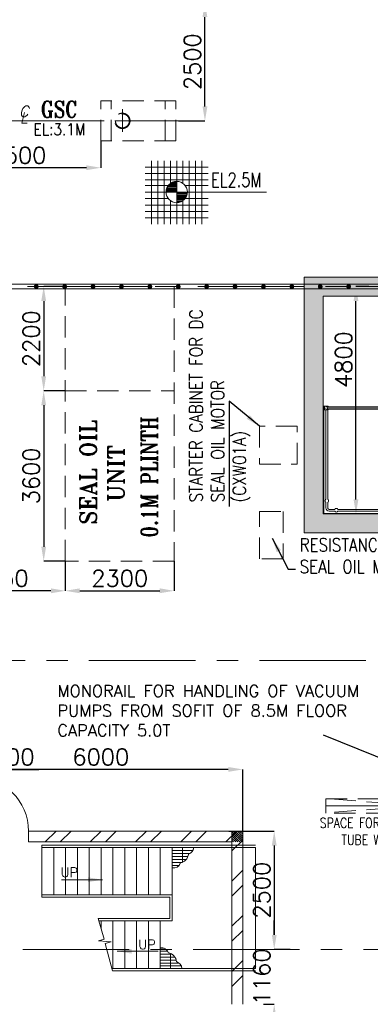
# Model space of a CAD drawing. Header units: inches. Extents: x 0 to 1545919, y -165762 to 23143738.
# Tile 48 of 131: x 78576 to 85984, y 137977 to 158774. Entities that reach past the tile are written whole.
import ezdxf

# ---------------------------------------------------------------- set-up
doc = ezdxf.new("R2010")
doc.units = ezdxf.units.IN
doc.header["$LTSCALE"] = 1800
doc.header["$MEASUREMENT"] = 0
for name, pattern in [('CENTER', [2, 1.25, -0.25, 0.25, -0.25]), ('CENTER2', [1.125, 0.75, -0.125, 0.125, -0.125]), ('HIDDEN', [0.375, 0.25, -0.125])]:
    doc.linetypes.add(name, pattern=pattern)
doc.layers.get('0').update_dxf_attribs({"color": 253, "lineweight": 5})
for name, color, linetype, lineweight in [('A-REMOVABLE GRATING', 252, 'Continuous', 9), ('AUX COL', 1, 'Continuous', 18), ('CEN', 8, 'CENTER', 18), ('COL', 1, 'Continuous', 18), ('CONCRETE', 145, 'Continuous', 18), ('DIM', 4, 'Continuous', 18), ('EQUIP', 8, 'HIDDEN', 9), ('GRID', 251, 'CENTER', 18), ('HATCH-1', 252, 'Continuous', 9), ('STAIR', 2, 'Continuous', 15), ('STEEL', 231, 'Continuous', 18), ('TEXT', 3, 'Continuous', 18), ('WALL', 6, 'Continuous', 18)]:
    doc.layers.add(name, color=color, linetype=linetype, lineweight=lineweight)
doc.styles.add('ITALICC', font='italicc')
doc.styles.add('ROMANC', font='ROMANC.SHX')
doc.styles.add('ROMANS', font='romans.shx')
doc.styles.add('ROMANT', font='romant')
doc.styles.get("Standard").update_dxf_attribs({"font": 'arial.ttf'})
doc.linetypes.add('FENCELINE1', pattern='A,0.25,-0.1,[133,ltypeshp.shx,S=0.1,R=0,X=-0.1,Y=0],-0.1,1', length=1.45)
doc.dimstyles.new('USER175', dxfattribs={"dimscale": 175, "dimtxt": 2, "dimasz": 1.75, "dimexe": 0, "dimexo": 0, "dimgap": 0.5, "dimtad": 1, "dimdec": 0, "dimzin": 0, "dimdsep": 46, "dimtxsty": 'ROMANS', "dimcen": 0, "dimclrd": 4, "dimclre": 4, "dimclrt": 4, "dimadec": 0, "dimazin": 0, "dimtfac": 0.09, "dimtdec": 0, "dimtix": 1, "dimtofl": 0, "dimtmove": 0, "dimatfit": 3, "dimfxl": 1, "dimtolj": 1, "dimtzin": 0, "dimarcsym": 0})
pattern_1 = [(0, (-336986.62, -83838.76), (0, 62.5), []), (90, (-336986.62, -83838.76), (-250, 2e-14), [])]

# ---------------------------------------------------------------- blocks, each defined once
blk = doc.blocks.new('AUX COLUMNS')
at = {"layer": 'GRID'}
for p, q in [((-136838, 59915), (-243038, 59915)), ((-171538, 52015), (-242038, 52015))]:
    blk.add_line(p, q, dxfattribs=at)
blk = doc.blocks.new('VACUUM PUMPS')
at = {"layer": 'CEN', "linetype": 'CENTER'}
blk.add_line((76902, 59058), (86272, 59058), dxfattribs=at)
at = {"layer": 'EQUIP'}
blk.add_lwpolyline([(80902, 58908), (76902, 58908), (76902, 59208), (80902, 59208)], close=True, dxfattribs=at)
for points in [[(80902, 59208), (76902, 58912)], [(80902, 58908), (76964, 59208)]]:
    blk.add_lwpolyline(points, dxfattribs=at)
blk = doc.blocks.new('STAIR FROM (-)4.7M & (+)2.2M')
at = {"layer": 'STAIR'}
for p, q in [((77773, 66340), (77773, 67444)), ((75384, 66340), (75384, 66287)), ((75384, 66340), (75384, 66287))]:
    blk.add_line(p, q, dxfattribs=at)
at = {"layer": 'STAIR', "flags": 128}
for points in [[(71790, 67402), (71790, 67381), (71773, 67381), (71773, 67456), (71821, 67456)], [(71790, 67402), (71790, 67381), (71773, 67381), (71773, 67456), (71821, 67456)], [(71824, 67456), (71809, 67454), (71797, 67445), (71789, 67433), (71786, 67418), (71789, 67404), (71797, 67392), (71809, 67383), (71824, 67380)], [(71824, 67456), (71809, 67454), (71797, 67445), (71789, 67433), (71786, 67418), (71789, 67404), (71797, 67392), (71809, 67383), (71824, 67380)], [(71790, 67435), (71790, 67456)], [(71790, 67435), (71790, 67456)], [(71812, 67418), (71809, 67430), (71805, 67418), (71809, 67407), (71812, 67418)], [(71812, 67418), (71809, 67430), (71805, 67418), (71809, 67407), (71812, 67418)], [(71809, 67429), (71809, 67430)], [(71809, 67429), (71809, 67430)], [(71809, 67408), (71809, 67407)], [(71809, 67408), (71809, 67407)], [(71824, 67456), (71838, 67454), (71851, 67445), (71859, 67433), (71862, 67418), (71859, 67404), (71851, 67392), (71838, 67383), (71824, 67380)], [(71824, 67456), (71838, 67454), (71851, 67445), (71859, 67433), (71862, 67418), (71859, 67404), (71851, 67392), (71838, 67383), (71824, 67380)], [(71826, 67456), (71875, 67456), (71875, 67437)], [(71826, 67456), (71875, 67456), (71875, 67437)], [(71875, 67399), (71875, 67381), (71826, 67381)], [(71875, 67399), (71875, 67381), (71826, 67381)], [(77773, 67437), (71856, 67437)], [(77773, 67437), (71856, 67437)], [(71856, 67399), (75318, 67399)], [(71856, 67399), (76674, 67399)], [(71875, 67444), (77773, 67444)], [(71875, 67444), (77773, 67444)], [(77773, 67443), (71875, 67443)], [(77773, 67443), (71875, 67443)], [(71875, 67393), (75318, 67393)], [(71875, 67393), (76674, 67393)], [(76674, 67392), (71875, 67392)], [(75318, 67392), (73068, 67392)], [(73174, 67392), (73174, 66392)], [(73424, 67392), (73424, 66392)], [(73424, 67392), (73424, 66392)], [(73674, 67392), (73674, 66392)], [(73674, 67392), (73674, 66392)], [(73924, 67392), (73924, 66392)], [(73924, 67392), (73924, 66392)], [(74174, 67392), (74174, 66392)], [(74174, 67392), (74174, 66392)], [(74424, 67392), (74424, 66392)], [(74424, 67392), (74424, 66392)], [(74674, 67392), (74674, 66392)], [(74674, 67392), (74674, 66392)], [(74924, 67392), (74924, 66392)], [(74924, 67392), (74924, 66392)], [(75174, 67392), (75174, 66392)], [(75174, 67392), (75174, 66392)], [(75424, 67393), (75424, 66392)], [(75674, 67392), (75674, 66392)], [(75924, 67392), (75924, 66392)], [(76174, 67392), (76174, 66392)], [(76424, 67392), (76424, 66392)], [(76674, 67392), (76674, 66392)], [(71773, 65184), (71773, 67381)], [(71773, 65184), (71773, 67381)], [(71783, 67381), (71783, 65194)], [(71783, 67381), (71783, 65194)], [(71821, 67381), (71790, 67381)], [(71821, 67381), (71790, 67381)], [(71830, 65492), (71830, 67381)], [(71830, 65492), (71830, 67381)], [(71868, 65492), (71868, 67381)], [(71868, 65492), (71868, 67381)], [(73078, 66350), (73078, 66329), (73061, 66329), (73061, 66404), (73110, 66404)], [(73078, 66350), (73078, 66329), (73061, 66329), (73061, 66404), (73110, 66404)], [(73112, 66404), (73098, 66402), (73085, 66393), (73077, 66381), (73074, 66366), (73077, 66352), (73085, 66340), (73098, 66331), (73112, 66328)], [(73112, 66404), (73098, 66402), (73085, 66393), (73077, 66381), (73074, 66366), (73077, 66352), (73085, 66340), (73098, 66331), (73112, 66328)], [(73078, 66383), (73078, 66404)], [(73078, 66383), (73078, 66404)], [(73101, 66366), (73098, 66378), (73093, 66366), (73098, 66355), (73101, 66366)], [(73101, 66366), (73098, 66378), (73093, 66366), (73098, 66355), (73101, 66366)], [(73098, 66377), (73098, 66378)], [(73098, 66377), (73098, 66378)], [(73098, 66356), (73098, 66355)], [(73098, 66356), (73098, 66355)], [(73112, 66404), (73127, 66402), (73139, 66393), (73147, 66381), (73150, 66366), (73147, 66352), (73139, 66340), (73127, 66331), (73112, 66328)], [(73112, 66404), (73127, 66402), (73139, 66393), (73147, 66381), (73150, 66366), (73147, 66352), (73139, 66340), (73127, 66331), (73112, 66328)], [(73115, 66404), (73163, 66404), (73163, 66385)], [(73115, 66404), (73163, 66404), (73163, 66385)], [(73163, 66347), (73163, 66329), (73115, 66329)], [(73163, 66347), (73163, 66329), (73115, 66329)], [(77773, 66385), (73144, 66385)], [(77773, 66385), (73144, 66385)], [(73144, 66347), (77773, 66347)], [(73144, 66347), (77773, 66347)], [(73163, 66392), (77773, 66392)], [(73163, 66392), (77773, 66392)], [(77773, 66391), (73163, 66391)], [(77773, 66391), (73163, 66391)], [(73078, 66245), (73078, 66224), (73061, 66224), (73061, 66299), (73110, 66299)], [(73078, 66245), (73078, 66224), (73061, 66224), (73061, 66299), (73110, 66299)], [(73068, 66336), (73068, 66299)], [(73068, 66336), (73068, 66299)], [(73112, 66299), (73098, 66296), (73085, 66288), (73077, 66276), (73074, 66261), (73077, 66247), (73085, 66234), (73098, 66226), (73112, 66223)], [(73112, 66299), (73098, 66296), (73085, 66288), (73077, 66276), (73074, 66261), (73077, 66247), (73085, 66234), (73098, 66226), (73112, 66223)], [(73110, 66329), (73078, 66329)], [(73110, 66329), (73078, 66329)], [(73078, 66277), (73078, 66299)], [(73078, 66277), (73078, 66299)], [(73110, 66224), (73078, 66224)], [(73110, 66224), (73078, 66224)], [(73101, 66261), (73098, 66272), (73093, 66261), (73098, 66250), (73101, 66261)], [(73101, 66261), (73098, 66272), (73093, 66261), (73098, 66250), (73101, 66261)], [(73098, 66272), (73098, 66272)], [(73098, 66272), (73098, 66272)], [(73098, 66250), (73098, 66250)], [(73098, 66250), (73098, 66250)], [(73112, 66299), (73127, 66296), (73139, 66288), (73147, 66276), (73150, 66261), (73147, 66247), (73139, 66234), (73127, 66226), (73112, 66223)], [(73112, 66299), (73127, 66296), (73139, 66288), (73147, 66276), (73150, 66261), (73147, 66247), (73139, 66234), (73127, 66226), (73112, 66223)], [(73115, 66299), (73163, 66299), (73163, 66280)], [(73115, 66299), (73163, 66299), (73163, 66280)], [(73163, 66242), (73163, 66224), (73115, 66224)], [(73163, 66242), (73163, 66224), (73115, 66224)], [(75468, 66280), (73144, 66280)], [(75468, 66280), (73144, 66280)], [(73144, 66242), (75468, 66242)], [(73144, 66242), (75468, 66242)], [(73163, 66341), (77773, 66341)], [(73163, 66341), (77773, 66341)], [(77773, 66340), (73163, 66340)], [(77773, 66340), (73163, 66340)], [(73163, 66287), (75441, 66287)], [(73163, 66287), (75441, 66287)], [(75441, 66286), (73163, 66286)], [(75441, 66286), (73163, 66286)], [(73163, 66236), (75441, 66236)], [(73163, 66236), (75441, 66236)], [(75441, 66235), (73163, 66235)], [(75441, 66235), (73163, 66235)], [(73174, 66235), (73174, 65235)], [(73174, 66235), (73174, 65235)], [(73424, 66235), (73424, 65235)], [(73424, 66235), (73424, 65235)], [(73674, 66235), (73674, 65235)], [(73674, 66235), (73674, 65235)], [(73924, 66235), (73924, 65235)], [(73924, 66235), (73924, 65235)], [(74174, 66235), (74174, 65235)], [(74174, 66235), (74174, 65235)], [(74424, 66235), (74424, 65235)], [(74424, 66235), (74424, 65235)], [(74674, 66235), (74674, 65235)], [(74674, 66235), (74674, 65235)], [(74924, 66235), (74924, 65235)], [(74924, 66235), (74924, 65235)], [(75174, 66235), (75174, 65183)], [(75174, 66235), (75174, 65183)], [(75424, 66235), (75424, 65183)], [(75440, 66287), (75440, 66299), (75489, 66299)], [(75440, 66287), (75440, 66299), (75489, 66299)], [(75457, 66242), (75457, 66224), (75440, 66224), (75440, 66235)], [(75457, 66242), (75457, 66224), (75440, 66224), (75440, 66235)], [(75457, 66280), (75457, 66299)], [(75457, 66280), (75457, 66299)], [(75489, 66224), (75457, 66224)], [(75489, 66224), (75457, 66224)], [(75491, 66299), (75477, 66296), (75464, 66288), (75459, 66280)], [(75491, 66299), (75477, 66296), (75464, 66288), (75459, 66280)], [(75491, 66223), (75477, 66226), (75464, 66234), (75459, 66242)], [(75491, 66223), (75477, 66226), (75464, 66234), (75459, 66242)], [(75468, 66242), (75472, 66245), (75476, 66248), (75477, 66249), (75480, 66261), (75477, 66273), (75476, 66275), (75472, 66277), (75468, 66280)], [(75468, 66242), (75472, 66245), (75476, 66248), (75477, 66249), (75480, 66261), (75477, 66273), (75476, 66275), (75472, 66277), (75468, 66280)], [(75491, 66299), (75506, 66296), (75518, 66288), (75526, 66276), (75529, 66261), (75526, 66247), (75518, 66234), (75506, 66226), (75491, 66223)], [(75491, 66299), (75506, 66296), (75518, 66288), (75526, 66276), (75529, 66261), (75526, 66247), (75518, 66234), (75506, 66226), (75491, 66223)], [(75494, 66299), (75542, 66299), (75542, 66224), (75494, 66224)], [(75494, 66299), (75542, 66299), (75542, 66224), (75494, 66224)], [(75542, 66287), (75587, 66287), (75587, 66286)], [(75542, 66287), (75587, 66287), (75587, 66286)], [(75542, 66236), (75588, 66236), (75588, 66286), (75542, 66286)], [(75542, 66236), (75588, 66236), (75588, 66286), (75542, 66286)], [(75587, 66236), (75587, 66235), (75542, 66235)], [(75587, 66236), (75587, 66235), (75542, 66235)], [(75588, 66286), (75588, 66236)], [(75588, 66286), (75588, 66236)], [(71830, 65428), (71822, 65433), (71814, 65446), (71811, 65460), (71814, 65475), (71822, 65487), (71830, 65492)], [(71830, 65428), (71822, 65433), (71814, 65446), (71811, 65460), (71814, 65475), (71822, 65487), (71830, 65492)], [(71830, 65310), (71830, 65428)], [(71830, 65310), (71830, 65428)], [(71830, 65310), (71835, 65284), (71850, 65261), (71873, 65246), (71899, 65241)], [(71830, 65310), (71835, 65284), (71850, 65261), (71873, 65246), (71899, 65241)], [(71868, 65428), (71876, 65433), (71884, 65446), (71887, 65460), (71884, 65475), (71876, 65487), (71868, 65492)], [(71868, 65428), (71876, 65433), (71884, 65446), (71887, 65460), (71884, 65475), (71876, 65487), (71868, 65492)], [(71868, 65310), (71868, 65428)], [(71868, 65310), (71868, 65428)], [(71868, 65310), (71870, 65298), (71877, 65288), (71887, 65281), (71899, 65279)], [(71868, 65310), (71870, 65298), (71877, 65288), (71887, 65281), (71899, 65279)], [(71783, 65194), (73068, 65194), (73068, 65184), (71773, 65184)], [(71783, 65194), (73068, 65194), (73068, 65184), (71773, 65184)], [(72017, 65279), (71899, 65279)], [(72017, 65279), (71899, 65279)], [(72017, 65241), (71899, 65241)], [(72017, 65241), (71899, 65241)], [(72049, 65298), (72035, 65295), (72022, 65287), (72017, 65279)], [(72049, 65298), (72035, 65295), (72022, 65287), (72017, 65279)], [(72049, 65222), (72035, 65225), (72022, 65233), (72017, 65241)], [(72049, 65222), (72035, 65225), (72022, 65233), (72017, 65241)], [(72049, 65298), (72064, 65295), (72076, 65287), (72081, 65279)], [(72049, 65298), (72064, 65295), (72076, 65287), (72081, 65279)], [(72049, 65222), (72064, 65225), (72076, 65233), (72081, 65241)], [(72049, 65222), (72064, 65225), (72076, 65233), (72081, 65241)], [(72081, 65279), (73068, 65279), (73068, 65241), (72081, 65241)], [(72081, 65279), (73068, 65279), (73068, 65241), (72081, 65241)], [(73061, 65194), (73061, 65241)], [(73061, 65194), (73061, 65241)], [(73078, 65193), (73078, 65172), (73061, 65172), (73061, 65184)], [(73078, 65193), (73078, 65172), (73061, 65172), (73061, 65184)], [(73068, 65247), (73110, 65247)], [(73068, 65247), (73110, 65247)], [(73112, 65247), (73098, 65244), (73085, 65236), (73077, 65224), (73074, 65209), (73077, 65195), (73085, 65182), (73098, 65174), (73112, 65171)], [(73112, 65247), (73098, 65244), (73085, 65236), (73077, 65224), (73074, 65209), (73077, 65195), (73085, 65182), (73098, 65174), (73112, 65171)], [(73078, 65225), (73078, 65247)], [(73078, 65225), (73078, 65247)], [(73110, 65172), (73078, 65172)], [(73110, 65172), (73078, 65172)], [(73101, 65209), (73098, 65220), (73093, 65209), (73098, 65198), (73101, 65209)], [(73101, 65209), (73098, 65220), (73093, 65209), (73098, 65198), (73101, 65209)], [(73098, 65220), (73098, 65220)], [(73098, 65220), (73098, 65220)], [(73098, 65198), (73098, 65198)], [(73098, 65198), (73098, 65198)], [(73112, 65247), (73127, 65244), (73139, 65236), (73147, 65224), (73150, 65209), (73147, 65195), (73139, 65182), (73127, 65174), (73112, 65171)], [(73112, 65247), (73127, 65244), (73139, 65236), (73147, 65224), (73150, 65209), (73147, 65195), (73139, 65182), (73127, 65174), (73112, 65171)], [(73115, 65247), (73163, 65247), (73163, 65228)], [(73115, 65247), (73163, 65247), (73163, 65228)], [(73163, 65190), (73163, 65172), (73115, 65172)], [(73163, 65190), (73163, 65172), (73115, 65172)], [(75460, 65228), (73144, 65228)], [(75460, 65228), (73144, 65228)], [(73144, 65190), (75460, 65190)], [(73144, 65190), (75460, 65190)], [(73163, 65235), (75318, 65235)], [(73163, 65235), (75441, 65235)], [(75458, 65234), (73163, 65234)], [(75458, 65234), (73163, 65234)], [(73163, 65184), (75440, 65184)], [(73163, 65184), (75458, 65184)], [(75318, 65183), (73163, 65183)], [(75441, 65183), (73163, 65183)], [(75458, 65228), (75458, 65247), (75441, 65247), (75441, 65235)], [(75458, 65228), (75458, 65247), (75441, 65247), (75441, 65235)], [(75441, 65183), (75441, 65172), (75490, 65172)], [(75441, 65183), (75441, 65172), (75490, 65172)], [(75490, 65247), (75458, 65247)], [(75490, 65247), (75458, 65247)], [(75458, 65190), (75458, 65172)], [(75458, 65190), (75458, 65172)], [(75492, 65247), (75478, 65244), (75465, 65236), (75460, 65228)], [(75492, 65247), (75478, 65244), (75465, 65236), (75460, 65228)], [(75492, 65171), (75478, 65174), (75465, 65182), (75460, 65190)], [(75492, 65171), (75478, 65174), (75465, 65182), (75460, 65190)], [(75469, 65228), (75473, 65225), (75477, 65223), (75478, 65221), (75481, 65209), (75478, 65197), (75477, 65196), (75473, 65193), (75469, 65190)], [(75469, 65228), (75473, 65225), (75477, 65223), (75478, 65221), (75481, 65209), (75478, 65197), (75477, 65196), (75473, 65193), (75469, 65190)], [(75492, 65171), (75507, 65174), (75519, 65182), (75527, 65195), (75530, 65209), (75527, 65224), (75519, 65236), (75507, 65244), (75492, 65247)], [(75492, 65171), (75507, 65174), (75519, 65182), (75527, 65195), (75530, 65209), (75527, 65224), (75519, 65236), (75507, 65244), (75492, 65247)], [(75495, 65172), (75543, 65172), (75543, 65247), (75495, 65247)], [(75495, 65172), (75543, 65172), (75543, 65247), (75495, 65247)], [(75588, 65234), (75588, 65235), (75543, 65235)], [(75588, 65234), (75588, 65235), (75543, 65235)], [(75543, 65234), (75589, 65234), (75589, 65184), (75543, 65184)], [(75543, 65234), (75589, 65234), (75589, 65184), (75543, 65184)], [(75543, 65183), (75588, 65183), (75588, 65184)], [(75543, 65183), (75588, 65183), (75588, 65184)], [(75589, 65184), (75589, 65234)], [(75589, 65184), (75589, 65234)]]:
    blk.add_lwpolyline(points, dxfattribs=at)
blk = doc.blocks.new('*D871')
at = {"layer": 'DIM', "color": 4, "lineweight": -2, "transparency": 16777216}
for p, q in [((85953, 153137), (85681, 153137)), ((85681, 148643), (85681, 152831)), ((85953, 148337), (85681, 148337))]:
    blk.add_line(p, q, dxfattribs=at)
at = {"layer": 'DIM', "color": 4, "transparency": 16777216}
for points in [[(85630, 152831), (85732, 152831), (85681, 153137)], [(85630, 148643), (85732, 148643), (85681, 148337)]]:
    blk.add_solid(points, dxfattribs=at)
at = {"layer": 'DIM', "color": 4, "transparency": 16777216, "insert": (85419, 151594), "char_height": 350, "attachment_point": 5, "rotation": 90, "style": 'ROMANS'}
blk.add_mtext('\\A1;4800', dxfattribs=at)
blk = doc.blocks.new('*D898')
at = {"layer": 'DIM', "color": 4, "lineweight": -2, "transparency": 16777216}
for p, q in [((82276, 159137), (82490, 159137)), ((82490, 156943), (82490, 158831)), ((81933, 156637), (82490, 156637))]:
    blk.add_line(p, q, dxfattribs=at)
at = {"layer": 'DIM', "color": 4, "transparency": 16777216}
for points in [[(82439, 158831), (82541, 158831), (82490, 159137)], [(82439, 156943), (82541, 156943), (82490, 156637)]]:
    blk.add_solid(points, dxfattribs=at)
at = {"layer": 'DIM', "color": 4, "transparency": 16777216, "insert": (82227, 157887), "char_height": 350, "attachment_point": 5, "rotation": 90, "style": 'ROMANS'}
blk.add_mtext('\\A1;2500', dxfattribs=at)
blk = doc.blocks.new('*D899')
at = {"layer": 'DIM', "color": 4, "lineweight": -2, "transparency": 16777216}
for p, q in [((76790, 156212), (76790, 155647)), ((80290, 156212), (80290, 155647)), ((79984, 155647), (77096, 155647))]:
    blk.add_line(p, q, dxfattribs=at)
at = {"layer": 'DIM', "color": 4, "transparency": 16777216}
for points in [[(77096, 155698), (77096, 155596), (76790, 155647)], [(79984, 155698), (79984, 155596), (80290, 155647)]]:
    blk.add_solid(points, dxfattribs=at)
at = {"layer": 'DIM', "color": 4, "transparency": 16777216, "insert": (78540, 155909), "char_height": 350, "attachment_point": 5, "style": 'ROMANS'}
blk.add_mtext('\\A1;3500', dxfattribs=at)
blk = doc.blocks.new('CL')
at = {"style": 'ITALICC'}
for s, p in [('C', (-29, -4)), ('L', (-16, -93))]:
    blk.add_text(s, height=150, dxfattribs=at).set_placement(p)
blk = doc.blocks.new('GSC')
for p, q in [((83147, 73103), (83147, 73953)), ((84731, 73953), (83147, 73953)), ((83368, 73103), (83368, 73953)), ((84510, 73103), (84510, 73953)), ((84731, 73103), (84731, 73953)), ((84731, 73103), (83147, 73103))]:
    blk.add_line(p, q)
for radius in [162, 147]:
    blk.add_circle((83603, 73528), radius)
at = {"layer": 'CEN', "color": 2, "linetype": 'CENTER2'}
for p, q in [((83603, 73777), (83603, 73293)), ((84790, 73528), (83026, 73528))]:
    blk.add_line(p, q, dxfattribs=at)
at = {"layer": 'CEN'}
blk.add_line((83026, 73528), (81240, 73528), dxfattribs=at)
at = {"layer": 'TEXT', "xscale": 1.518749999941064, "yscale": 1.518749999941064, "zscale": 1.518749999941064}
blk.add_blockref('CL', (81461, 73621), dxfattribs=at)
at = {"layer": 'TEXT'}
for s, height, style, width, p in [('GSC', 350, 'ROMANT', 0.8, (81880, 73597)), ('EL:3.1M', 250, 'ROMANS', 0.85, (81727, 73225))]:
    blk.add_text(s, height=height, dxfattribs=dict(at, style=style, width=width)).set_placement(p)
blk = doc.blocks.new('*D1099')
at = {"layer": 'DIM', "color": 4, "lineweight": -2, "transparency": 16777216}
for p, q in [((79540, 153137), (79083, 153137)), ((79083, 152831), (79083, 151243)), ((79540, 150937), (79083, 150937))]:
    blk.add_line(p, q, dxfattribs=at)
at = {"layer": 'DIM', "color": 4, "transparency": 16777216}
for points in [[(79032, 152831), (79134, 152831), (79083, 153137)], [(79032, 151243), (79134, 151243), (79083, 150937)]]:
    blk.add_solid(points, dxfattribs=at)
at = {"layer": 'DIM', "color": 4, "transparency": 16777216, "insert": (78820, 152037), "char_height": 350, "attachment_point": 5, "rotation": 90, "style": 'ROMANS'}
blk.add_mtext('\\A1;2200', dxfattribs=at)
blk = doc.blocks.new('*D1100')
at = {"layer": 'DIM', "color": 4, "lineweight": -2, "transparency": 16777216}
for p, q in [((79540, 150937), (79083, 150937)), ((79083, 150631), (79083, 147643)), ((79540, 147337), (79083, 147337))]:
    blk.add_line(p, q, dxfattribs=at)
at = {"layer": 'DIM', "color": 4, "transparency": 16777216}
for points in [[(79032, 150631), (79134, 150631), (79083, 150937)], [(79032, 147643), (79134, 147643), (79083, 147337)]]:
    blk.add_solid(points, dxfattribs=at)
at = {"layer": 'DIM', "color": 4, "transparency": 16777216, "insert": (78820, 149137), "char_height": 350, "attachment_point": 5, "rotation": 90, "style": 'ROMANS'}
blk.add_mtext('\\A1;3600', dxfattribs=at)
blk = doc.blocks.new('*D1101')
at = {"layer": 'DIM', "color": 4, "lineweight": -2, "transparency": 16777216}
for p, q in [((79540, 147337), (79540, 146711)), ((76790, 144410), (76790, 146711)), ((79234, 146711), (77096, 146711))]:
    blk.add_line(p, q, dxfattribs=at)
at = {"layer": 'DIM', "color": 4, "transparency": 16777216}
for points in [[(77096, 146763), (77096, 146660), (76790, 146711)], [(79234, 146763), (79234, 146660), (79540, 146711)]]:
    blk.add_solid(points, dxfattribs=at)
at = {"layer": 'DIM', "color": 4, "transparency": 16777216, "insert": (78165, 146974), "char_height": 350, "attachment_point": 5, "style": 'ROMANS'}
blk.add_mtext('\\A1;2750', dxfattribs=at)
blk = doc.blocks.new('*D1102')
at = {"layer": 'DIM', "color": 4, "lineweight": -2, "transparency": 16777216}
for p, q in [((79540, 147337), (79540, 146711)), ((81840, 147337), (81840, 146711)), ((79846, 146711), (81534, 146711))]:
    blk.add_line(p, q, dxfattribs=at)
at = {"layer": 'DIM', "color": 4, "transparency": 16777216}
for points in [[(79846, 146763), (79846, 146660), (79540, 146711)], [(81534, 146763), (81534, 146660), (81840, 146711)]]:
    blk.add_solid(points, dxfattribs=at)
at = {"layer": 'DIM', "color": 4, "transparency": 16777216, "insert": (80690, 146974), "char_height": 350, "attachment_point": 5, "style": 'ROMANS'}
blk.add_mtext('\\A1;2300', dxfattribs=at)
blk = doc.blocks.new('GSC PLATFORM AT EL. 2.5M')
at = {"layer": 'STEEL'}
for p, q in [((-14175, 2700), (-3625, 2700)), ((-14175, 2600), (-3625, 2600))]:
    blk.add_line(p, q, dxfattribs=at)
at = {"layer": 'STEEL', "const_width": 50}
for points in [[(-12289, 2650, 1), (-12239, 2650, 1)], [(-11689, 2650, 1), (-11639, 2650, 1)], [(-11089, 2650, 1), (-11039, 2650, 1)], [(-10489, 2650, 1), (-10439, 2650, 1)], [(-9889, 2650, 1), (-9839, 2650, 1)], [(-9289, 2650, 1), (-9239, 2650, 1)], [(-8689, 2650, 1), (-8639, 2650, 1)], [(-8089, 2650, 1), (-8039, 2650, 1)], [(-7489, 2650, 1), (-7439, 2650, 1)], [(-6889, 2650, 1), (-6839, 2650, 1)], [(-6289, 2650, 1), (-6239, 2650, 1)], [(-5689, 2650, 1), (-5639, 2650, 1)]]:
    blk.add_lwpolyline(points, format="xyb", close=True, dxfattribs=at)
blk = doc.blocks.new('LEVEL')
at = {"flags": 128}
for points in [[(-533, 658), (-533, -676)], [(-400, 658), (-400, -676)], [(-267, 658), (-267, -676)], [(-267, 658), (-267, -676)], [(-133, 658), (-133, 181)], [(0, 658), (0, -676)], [(0, 658), (0, -676)], [(133, 658), (133, 181)], [(133, 658), (133, 181)], [(267, 658), (267, -676)], [(400, 658), (400, -676)], [(533, 658), (533, -676)], [(-667, 524), (667, 524)], [(-667, 391), (667, 391)], [(-667, 258), (667, 258)], [(0, 0), (0, 264)], [(-667, 142), (-174, 142)], [(-667, 0), (667, 0)], [(-265, 0), (0, 0)], [(-225, 2), (0, 2)], [(-224, 25), (0, 25)], [(-220, 47), (0, 47)], [(-214, 70), (0, 70)], [(-205, 92), (0, 92)], [(-194, 115), (0, 115)], [(-178, 137), (0, 137)], [(-158, 160), (0, 160)], [(-132, 182), (0, 182)], [(-93, 205), (0, 205)], [(1900, 0), (0, 0)], [(0, 0), (0, -261)], [(174, 142), (667, 142)], [(-667, -133), (-181, -133)], [(-133, -181), (-133, -676)], [(225, -2), (0, -2)], [(224, -25), (0, -25)], [(220, -47), (0, -47)], [(214, -70), (0, -70)], [(205, -92), (0, -92)], [(194, -115), (0, -115)], [(178, -137), (0, -137)], [(158, -160), (0, -160)], [(132, -182), (0, -182)], [(93, -205), (0, -205)], [(133, -181), (133, -676)], [(133, -181), (133, -676)], [(181, -133), (667, -133)], [(-667, -276), (667, -276)], [(-667, -409), (667, -409)], [(-667, -542), (667, -542)]]:
    blk.add_lwpolyline(points, dxfattribs=at)
for points in [[(0, 225, 0.414246), (-225, 0)], [(225, 0, 0.414258), (0, 225)], [(-225, 0, 0.414221), (0, -225)], [(0, -225, 0.414246), (225, 0)]]:
    blk.add_lwpolyline(points, format="xyb", dxfattribs=at)
at = {"flags": 4}
blk.add_attdef('LEVEL', (839, 107), '', height=300, dxfattribs=at)
blk = doc.blocks.new('CW-PIT')
at = {"layer": 'HATCH-1'}
h = blk.add_hatch(dxfattribs=at)
h.set_pattern_fill('AR-CONC', color=256, scale=100, angle=90, style=0)
h.set_pattern_definition([(140, (-337318.76, -38353.04), (62.7521, 717.2602), [75, -825]), (85, (-337318.76, -38353.04), (-752.1921, -138.7513), [60, -660]), (190.4514, (-337313.5, -38293.3), (-689.4395, 578.5094), [63.7402, -701.1421]), (136.1842, (-337518.8, -38353), (165.519, 1067.241), [112.5, -1237.5]), (186.6356, (-337505, -38264.1), (-974.118, 934.6627), [95.6103, -1051.713]), (81.1842, (-337518.8, -38353), (-974.1186, 934.662), [90, -990]), (111, (-337468.76, -38253.04), (402.6189, 596.907), [75, -825]), (56, (-337468.76, -38253.04), (-725.15, 243.3153), [60, -660]), (161.4514, (-337435.2, -38203.3), (-322.5305, 840.2226), [63.7402, -701.1421]), (127.5, (-337318.76, -38353.04), (-332.89385, 12.15986), [0, -652, 0, -670, 0, -662.5]), (97.5, (-337318.76, -38353.04), (-394.4117, 263.06954), [0, -382, 0, -637, 0, -252.5]), (57.5, (-337318.76, -38576.04), (22.55487, 533.82244), [0, -250, 0, -780, 0, -1035]), (47.5, (-337318.76, -38676.04), (-100.105, 583.1862), [0, -325, 0, -518, 0, -735])])
h.paths.add_polyline_path([(-27925, 11400), (-27525, 11000), (-27525, -200), (-30050, -200), (-30050, -4800), (-24050, -4800), (-24050, -5200), (-30450, -5200), (-30450, 200), (-27925, 200)])
at = {"layer": 'CONCRETE'}
blk.add_lwpolyline([(-27925, 11400), (-27525, 11000), (-27525, -200), (-30050, -200), (-30050, -4800), (-24050, -4800), (-24050, -5200), (-30450, -5200), (-30450, 200), (-27925, 200)], close=True, dxfattribs=at)
blk = doc.blocks.new('*D995')
at = {"layer": 'DIM', "color": 4, "lineweight": -2, "transparency": 16777216}
for p, q in [((76484, 142938), (76178, 142938)), ((76790, 142797), (76790, 142938)), ((77290, 142797), (77290, 142938)), ((77596, 142938), (78978, 142938))]:
    blk.add_line(p, q, dxfattribs=at)
at = {"layer": 'DIM', "color": 4, "transparency": 16777216}
for points in [[(76484, 142989), (76484, 142887), (76790, 142938)], [(77596, 142989), (77596, 142887), (77290, 142938)]]:
    blk.add_solid(points, dxfattribs=at)
at = {"layer": 'DIM', "color": 4, "transparency": 16777216, "insert": (78440, 143200), "char_height": 350, "attachment_point": 5, "style": 'ROMANS'}
blk.add_mtext('\\A1;500', dxfattribs=at)
blk = doc.blocks.new('*D996')
at = {"layer": 'DIM', "color": 4, "lineweight": -2, "transparency": 16777216}
for p, q in [((77290, 141637), (77290, 142938)), ((82984, 142938), (77596, 142938)), ((83290, 141637), (83290, 142938))]:
    blk.add_line(p, q, dxfattribs=at)
at = {"layer": 'DIM', "color": 4, "transparency": 16777216}
for points in [[(77596, 142989), (77596, 142887), (77290, 142938)], [(82984, 142989), (82984, 142887), (83290, 142938)]]:
    blk.add_solid(points, dxfattribs=at)
at = {"layer": 'DIM', "color": 4, "transparency": 16777216, "insert": (80290, 143200), "char_height": 350, "attachment_point": 5, "style": 'ROMANS'}
blk.add_mtext('\\A1;6000', dxfattribs=at)
blk = doc.blocks.new('*D997')
at = {"layer": 'DIM', "color": 4, "lineweight": -2, "transparency": 16777216}
for p, q in [((82992, 141637), (83954, 141637)), ((83954, 141331), (83954, 139443)), ((84294, 139137), (83954, 139137))]:
    blk.add_line(p, q, dxfattribs=at)
at = {"layer": 'DIM', "color": 4, "transparency": 16777216}
for points in [[(83903, 141331), (84005, 141331), (83954, 141637)], [(83903, 139443), (84005, 139443), (83954, 139137)]]:
    blk.add_solid(points, dxfattribs=at)
at = {"layer": 'DIM', "color": 4, "transparency": 16777216, "insert": (83692, 140387), "char_height": 350, "attachment_point": 5, "rotation": 90, "style": 'ROMANS'}
blk.add_mtext('\\A1;2500', dxfattribs=at)
blk = doc.blocks.new('*D998')
at = {"layer": 'DIM', "color": 4, "lineweight": -2, "transparency": 16777216}
for p, q in [((83954, 139443), (83954, 139750)), ((84294, 139137), (83954, 139137)), ((83730, 137977), (83954, 137977)), ((83954, 137671), (83954, 137365))]:
    blk.add_line(p, q, dxfattribs=at)
at = {"layer": 'DIM', "color": 4, "transparency": 16777216}
for points in [[(83903, 139443), (84005, 139443), (83954, 139137)], [(83903, 137671), (84005, 137671), (83954, 137977)]]:
    blk.add_solid(points, dxfattribs=at)
at = {"layer": 'DIM', "color": 4, "transparency": 16777216, "insert": (83692, 138557), "char_height": 350, "attachment_point": 5, "rotation": 90, "style": 'ROMANS'}
blk.add_mtext('\\A1;1160', dxfattribs=at)
blk = doc.blocks.new('STAIR AT A-ROW')
at = {"layer": 'A-REMOVABLE GRATING'}
h = blk.add_hatch(dxfattribs=at)
h.set_pattern_fill('GRATE', color=256, scale=2000, style=0)
h.set_pattern_definition(pattern_1)
h.paths.add_polyline_path([(154950, 57310, 0.269537), (155061, 57449), (154602, 57449), (154602, 57020, 0.388318), (154775, 57122, 0.326637)])
h = blk.add_hatch(dxfattribs=at)
h.set_pattern_fill('GRATE', color=256, scale=2000, style=0)
h.set_pattern_definition(pattern_1)
h.paths.add_polyline_path([(154700, 55038, -0.269537), (154811, 54898), (154352, 54898), (154352, 55328, -0.388318), (154525, 55226, -0.326637)])
for centre, radius, start, end in [((154886, 57475), 178, 291.2949, 351.6342), ((154734, 57336), 217, 280.8052, 353.161), ((154633, 57166), 149, 258.1134, 343.0018), ((154383, 55182), 149, 16.9982, 101.8866), ((154484, 55012), 217, 6.839, 79.1948), ((154636, 54872), 178, 8.3658, 68.7051)]:
    blk.add_arc(centre, radius, start, end, dxfattribs=at)
at = {"layer": 'STAIR'}
for p, q in [((154602, 57449), (151852, 57449)), ((154602, 54898), (153333, 54898))]:
    blk.add_line(p, q, dxfattribs=at)
at = {"layer": 'STAIR', "linetype": 'FENCELINE1', "ltscale": 0.25}
for points in [[(151852, 57499), (156362, 57499)], [(151852, 56399), (154552, 56399), (154552, 55948), (153040, 55948)], [(156362, 54848), (154602, 54848), (153347, 54848)]]:
    blk.add_lwpolyline(points, dxfattribs=at)
at = {"layer": 'STAIR'}
for points in [[(151852, 57499), (151852, 56399)], [(152102, 57449), (152102, 56449)], [(152352, 57449), (152352, 56449)], [(152602, 57449), (152602, 56449)], [(152852, 57449), (152852, 56449)], [(153102, 57449), (153102, 56449)], [(153352, 57449), (153352, 56449)], [(153602, 57449), (153602, 56449)], [(153852, 57449), (153852, 56449)], [(154102, 57449), (154102, 56449)], [(154352, 57449), (154352, 56449)], [(154602, 57449), (154602, 55898)], [(154602, 57449), (156362, 57449), (156362, 54898), (154602, 54898)], [(151852, 56449), (154602, 56449)], [(153347, 54848), (153191, 55425), (153318, 55455), (153050, 55481), (153168, 55513), (153040, 55948)], [(153055, 55898), (154602, 55898)], [(153102, 55737), (153102, 55898)], [(153352, 54898), (153352, 55898)], [(153602, 54898), (153602, 55898)], [(153852, 54898), (153852, 55898)], [(154102, 54898), (154102, 55898)], [(154352, 54898), (154352, 55898)], [(153102, 55476), (153102, 55495)]]:
    blk.add_lwpolyline(points, dxfattribs=at)
at = {"layer": 'TEXT', "style": 'ROMANC'}
for p in [(152249, 56825), (153890, 55301)]:
    blk.add_text('UP', height=200, dxfattribs=at).set_placement(p)
at = {"layer": 'DIM'}
for points in [[(153132, 56770), (152267, 56770)], [(153445, 55259), (154310, 55259)]]:
    blk.add_leader(points, dimstyle='USER175', dxfattribs=at)

msp = doc.modelspace()

# ---------------------------------------------------------------- hatches: boundary and pattern name
h = msp.add_hatch()
h.set_pattern_fill('ANSI32', color=256, scale=1800, style=0)
h.set_pattern_definition([(45, (634922, 57637.6), (-477.2971, 477.2971), []), (45, (635240.2, 57637.6), (-477.2971, 477.2971), [])])
h.paths.add_polyline_path([(83290.003, 139137.047), (83060.003, 139137.047), (83060.003, 137977.047), (83290.003, 137977.047)])
h.paths.add_polyline_path([(78733.136, 141637.384), (78733.136, 141407.384), (83060.003, 141407.384), (83060.003, 139137.047), (83290.003, 139137.047), (83290.003, 141637.384)])
at = {"layer": 'COL'}
h = msp.add_hatch(dxfattribs=at)
h.set_pattern_fill('ANSI31', color=1, scale=250, angle=90, style=0)
h.set_pattern_definition([(135, (238466.306, -11354.803), (-22.097087, -22.097087), [])])
h.paths.add_polyline_path([(83060.003, 141637.384), (83290.003, 141637.384), (83290.003, 141407.384), (83060.003, 141407.384)])

# ---------------------------------------------------------------- linework, layer by layer
at = {"layer": 'EQUIP'}
msp.add_line((79540.003, 150937.047), (81840.003, 150937.047), dxfattribs=at)
for points in [[(79540.003, 153137.047), (81840.003, 153137.047), (81840.003, 147337.047), (79540.003, 147337.047)], [(83640.003, 149387.047), (84440.003, 149387.047), (84440.003, 150187.047), (83640.003, 150187.047)], [(83640.003, 148387.047), (84140.003, 148387.047), (84140.003, 147387.047), (83640.003, 147387.047)]]:
    msp.add_lwpolyline(points, close=True, dxfattribs=at)
at = {"layer": 'GRID'}
msp.add_line((160090.003, 139137.047), (24990.003, 139137.047), dxfattribs=at)
at = {"layer": 'WALL'}
for p, q in [((83290.003, 141637.384), (78761.745, 141637.384)), ((78761.745, 141637.384), (78761.745, 141407.384)), ((83060.003, 141407.384), (83060.003, 141637.384)), ((83290.003, 137977.047), (83290.003, 141637.384)), ((83290.003, 141407.384), (83290.003, 141637.384)), ((83060.003, 141407.384), (78761.745, 141407.384)), ((83060.003, 137977.047), (83060.003, 141407.384))]:
    msp.add_line(p, q, dxfattribs=at)
at = {"layer": 'WALL', "flags": 128}
msp.add_lwpolyline([(78761.745, 141637.384, 0.414209), (77620.003, 142779.127)], format="xyb", dxfattribs=at)

# ---------------------------------------------------------------- block references
at = {"linetype": 'HIDDEN'}
msp.add_blockref('CW-PIT', (115040.003, 153137.047), dxfattribs=at)
at = {"layer": 'AUX COL'}
msp.add_blockref('AUX COLUMNS', (271827.812, 93222.023), dxfattribs=at)
at = {"layer": 'EQUIP'}
for name, p in [('GSC', (-2857.213, 83109.421)), ('VACUUM PUMPS', (8142.787, 83109.421))]:
    msp.add_blockref(name, p, dxfattribs=at)
at = {"layer": 'STAIR'}
for name, p in [('STAIR FROM (-)4.7M & (+)2.2M', (13216.978, 83152.929)), ('STAIR AT A-ROW', (-72807.213, 83838.758))]:
    msp.add_blockref(name, p, dxfattribs=at)
at = {"layer": 'STEEL'}
msp.add_blockref('GSC PLATFORM AT EL. 2.5M', (91190.003, 150487.047), dxfattribs=at)
ref = msp.add_blockref('LEVEL', (81893.161, 155133.248), dxfattribs=at)
ref.add_attrib('LEVEL', 'EL2.5M', (82620.666, 155240.319), dxfattribs={"layer": '0', "color": 3, "height": 300, "style": 'ROMANS', "width": 0.75, "flags": 4})

# ---------------------------------------------------------------- texts
at = {"layer": 'TEXT', "color": 3, "style": 'ROMANT'}
for s, p in [('SEAL OIL ', (80200.041, 148106.044)), ('UNIT', (80786.661, 148590.801))]:
    msp.add_text(s, height=350, rotation=90, dxfattribs=at).set_placement(p)
at = {"layer": 'TEXT', "color": 3, "style": 'ROMANT', "width": 0.8}
msp.add_text('0.1M PLINTH', height=350, rotation=90, dxfattribs=at).set_placement((81489.787, 147836.316))
at = {"layer": 'TEXT', "color": 3, "style": 'ROMANS', "width": 0.8}
for s, p in [('SPACE FOR HEAT EXCHANGER', (84918.26, 141704.276, -700)), ('TUBE WITHDRAWAL (TYP.)', (85376.481, 141345.947, -700))]:
    msp.add_text(s, height=210, dxfattribs=at).set_placement(p)
at = {"layer": 'TEXT', "insert": (82164.224, 148579.46), "char_height": 275, "width": 4557.58673, "attachment_point": 1, "rotation": 90, "style": 'ROMANS'}
msp.add_mtext('{\\W0.85;STARTER CABINET FOR DC SEAL OIL MOTOR (CXW01A)}', dxfattribs=at)
at = {"layer": 'TEXT', "attachment_point": 1, "style": 'ROMANS'}
for s, insert, char_height, width in [('{\\W0.85;RESISTANCE BOX FOR DC SEAL OIL MOTOR (GCC06)}', (84490.385, 147818.962), 275, 4735.39868), ('MONORAIL FOR HANDLING OF VACUUM PUMPS FROM SOFIT OF 8.5M FLOOR CAPACITY 5.0T', (79372.593, 144721.235), 250, 7325.80045)]:
    msp.add_mtext(s, dxfattribs=dict(at, insert=insert, char_height=char_height, width=width))

# ---------------------------------------------------------------- dimensions: what is measured, and where the dimension line sits
at = {"layer": 'DIM'}
for base, p1, p2, picture, middle in [((82489.558, 159137.047), (81933.138, 156637.047), (82275.632, 159137.047), '*D898', (82227.058, 157887.047)), ((79082.805, 150937.047), (79540.003, 153137.047), (79540.003, 150937.047), '*D1099', (78820.305, 152037.047)), ((79082.805, 147337.047), (79540.003, 150937.047), (79540.003, 147337.047), '*D1100', (78820.305, 149137.047)), ((83954.325, 139137.047), (82992.471, 141637.384), (84294.022, 139137.047), '*D997', (83691.825, 140387.216)), ((83954.325, 137977.047), (84294.022, 139137.047), (83730.147, 137977.047), '*D998', (83691.825, 138557.047))]:
    dim = msp.add_linear_dim(base=base, p1=p1, p2=p2, angle=90, dimstyle='USER175', override={"dimtmove": 0}, dxfattribs=at)
    dim.commit()
    dim.dimension.update_dxf_attribs({"geometry": picture, "text_midpoint": middle})
for base, p1, p2, picture, middle in [((76790.003, 155646.685), (80290.003, 156212.047), (76790.003, 156212.047), '*D899', (78540.003, 155909.185)), ((76790.003, 146711.479), (79540.003, 147337.047), (76790.003, 144410.067), '*D1101', (78165.003, 146973.979)), ((81840.003, 146711.479), (79540.003, 147337.047), (81840.003, 147337.047), '*D1102', (80690.003, 146973.979)), ((77290.003, 142937.627), (83290.003, 141637.384), (77290.003, 141637.384), '*D996', (80290.003, 143200.127))]:
    dim = msp.add_linear_dim(base=base, p1=p1, p2=p2, dimstyle='USER175', override={"dimtmove": 0}, dxfattribs=at)
    dim.commit()
    dim.dimension.update_dxf_attribs({"geometry": picture, "text_midpoint": middle})
dim = msp.add_linear_dim(base=(85681.401, 153137.047), p1=(85952.531, 148337.047), p2=(85952.531, 153137.047), angle=90, dimstyle='USER175', override={"dimtmove": 0}, dxfattribs=at)
dim.commit()
dim.dimension.update_dxf_attribs({"geometry": '*D871', "text_midpoint": (85681.401, 151594.333), "dimtype": 160})
dim = msp.add_linear_dim(base=(77290.003, 142937.627), p1=(76790.003, 142796.639), p2=(77290.003, 142796.639), dimstyle='USER175', override={"dimtmove": 0}, dxfattribs=at)
dim.commit()
dim.dimension.update_dxf_attribs({"geometry": '*D995', "text_midpoint": (78440.003, 142937.627), "dimtype": 160})

# ---------------------------------------------------------------- leaders
for points in [[(83640.003, 150187.047), (83004.562, 150716.833), (83004.562, 148492.997)], [(83909.404, 147821.285), (84250.033, 147169.702), (84400.14, 147169.702)]]:
    msp.add_leader(points, dimstyle='USER175', dxfattribs=at)
msp.add_leader([(88088.401, 143287.047), (87114.787, 142808.421), (84995.353, 143659.461)], dimstyle='USER175', override={"dimgap": 0.5, "dimtad": 0}, dxfattribs=at)

doc.saveas('drawing.dxf')
